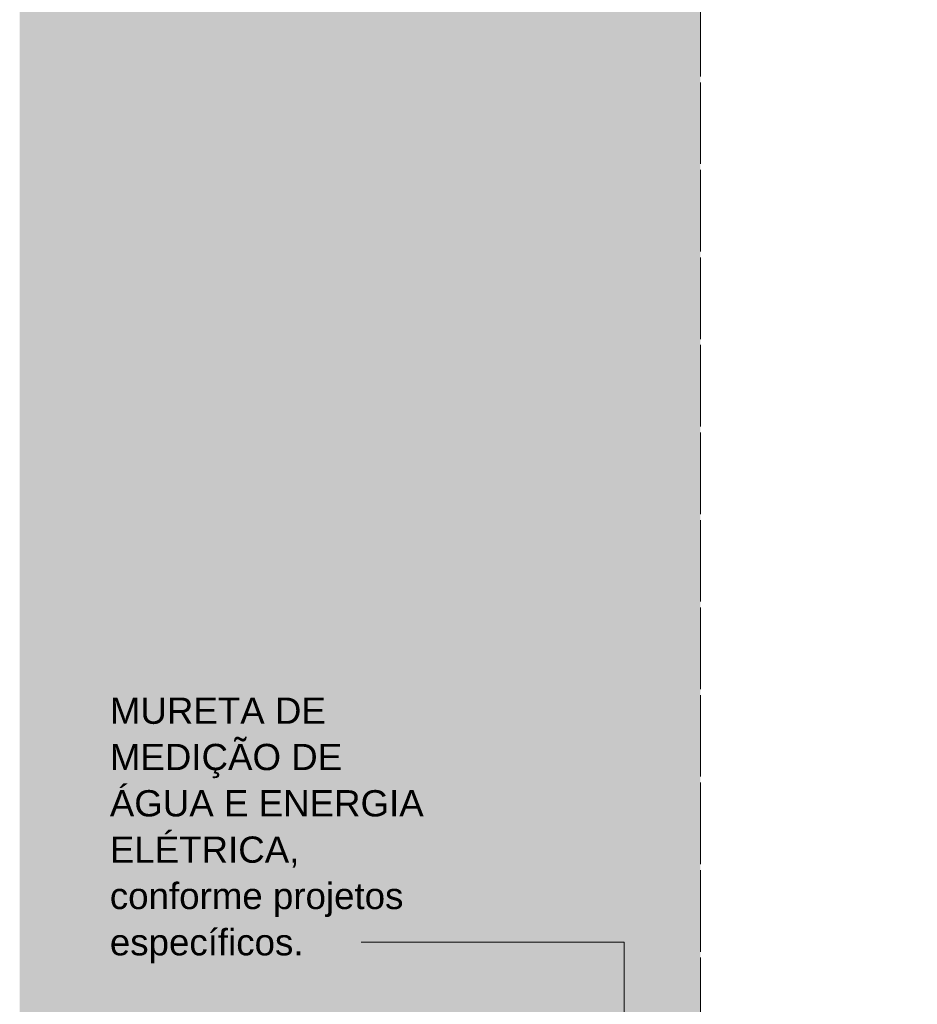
# Model space of a CAD drawing. Header units: metres. Extents: x -14.5 to 19.7, y -19.1 to 4.
# Tile 33 of 218: x 9.6 to 11.6, y -16.6 to -14.3. Entities that reach past the tile are written whole.
import ezdxf

# ---------------------------------------------------------------- set-up
doc = ezdxf.new("R2010")
doc.units = ezdxf.units.M
doc.linetypes.add('Traço ponto', pattern=[0.015875, 0.00635, -0.004762, 0, -0.004762])
for name, color, linetype, lineweight in [('A-ANNO-DIMS', 7, 'Continuous', 9), ('A-ANNO-DIMS-50', 7, 'Continuous', 9), ('A-DETL-GENF', 7, 'Continuous', 5), ('G-ANNO-TEXT', 7, 'Continuous', 9)]:
    doc.layers.add(name, color=color, linetype=linetype, lineweight=lineweight)
doc.layers.add('A-DETL', color=7, linetype='Continuous', lineweight=5, true_color=0x00a600)
doc.styles.add('Arial_3', font='arial.ttf', dxfattribs={"height": 0.06})
doc.styles.add('Arial_5', font='arial.ttf', dxfattribs={"height": 0.125})
doc.dimstyles.new('Com_linha__ref__contínua__-_Cor_Vermelha_Arial_2_5mm', dxfattribs={"dimscale": 0.3048, "dimtxt": 0.127532, "dimasz": 0.328084, "dimexe": 0.246063, "dimexo": 0.246063, "dimgap": 0.024606, "dimtad": 1, "dimdec": 1, "dimlfac": 100, "dimrnd": 0.1, "dimdsep": 46, "dimtxsty": 'Arial_5', "dimblk1": 'OBLIQUE', "dimblk2": 'OBLIQUE', "dimsah": 1, "dimcen": 0.09, "dimdle": 0.246063, "dimazin": 0, "dimtfac": 1, "dimtdec": 4, "dimtix": 1, "dimtmove": 0, "dimatfit": 3, "dimfxl": 1, "dimtvp": 1, "dimtolj": 1, "dimtzin": 0, "dimarcsym": 2})

# ---------------------------------------------------------------- blocks, each defined once
blk = doc.blocks.new('DIMBLOCK72-DET_CALÇADA')
at = {"layer": 'A-ANNO-DIMS-50', "color": 242, "true_color": 0xbd2b2e}
for p, q in [((13.5357, -13.815), (13.4857, -13.765)), ((13.5357, -13.815), (11.1993, -13.815)), ((13.5357, -15.345), (13.5357, -13.815)), ((13.5357, -13.815), (13.5857, -13.865)), ((13.5357, -13.815), (13.6107, -13.815)), ((13.5357, -15.345), (13.4857, -15.295)), ((13.5357, -15.345), (12.6947, -15.345)), ((13.5357, -15.345), (13.5857, -15.395)), ((13.5357, -15.345), (13.6107, -15.345))]:
    blk.add_line(p, q, dxfattribs=at)
at = {"layer": 'A-ANNO-DIMS-50', "color": 0, "insert": (13.3659, -14.7243), "char_height": 0.125, "width": 0.346103, "attachment_point": 1, "rotation": 90, "line_spacing_factor": 0.941778, "style": 'Arial_5'}
blk.add_mtext('153', dxfattribs=at)
blk = doc.blocks.new('_Oblique')
at = {"color": 0, "linetype": 'ByBlock', "lineweight": -2}
blk.add_line((-0.5, -0.5), (0.5, 0.5), dxfattribs=at)

msp = doc.modelspace()

# ---------------------------------------------------------------- hatches: boundary and pattern name
at = {"layer": 'A-DETL-GENF', "true_color": 0xd2e2c2}
h = msp.add_hatch(color=254, dxfattribs=at)
h.paths.add_polyline_path([(9.5692, -18.1886), (11.1243, -18.1886), (11.1243, -18.075), (10.8243, -18.075), (10.8243, -16.875), (11.1243, -16.875), (11.1243, -13.815), (9.5692, -13.815), (9.5692, -18.1853)])
h.paths.add_polyline_path([(10.7182, -12.615), (11.1243, -12.615), (11.1243, -12.2675), (9.5692, -12.2675), (9.5692, -12.615)])

# ---------------------------------------------------------------- linework, layer by layer
at = {"layer": 'A-DETL', "color": 7, "linetype": 'Traço ponto'}
for p, q in [((11.1243, -18.1886), (11.1243, -13.715)), ((11.1243, -16.875), (11.1243, -13.815))]:
    msp.add_line(p, q, dxfattribs=at)
at = {"layer": 'G-ANNO-TEXT'}
for p, q in [((10.6699, -16.4534), (10.3496, -16.4534)), ((10.95, -16.4534), (10.6699, -16.4534)), ((10.95, -17.6391), (10.95, -16.4534))]:
    msp.add_line(p, q, dxfattribs=at)

# ---------------------------------------------------------------- texts
at = {"layer": 'G-ANNO-TEXT', "char_height": 0.06, "attachment_point": 1, "style": 'Arial_3'}
for s, insert, width in [('MURETA DE ', (9.7751, -15.8943), 0.673418), ('MEDIÇÃO DE ', (9.7751, -16.0001), 0.729536), ('ÁGUA E ENERGIA ', (9.7751, -16.1059), 0.962025), ('ELÉTRICA, ', (9.7751, -16.2118), 0.597257), ('conforme projetos ', (9.7751, -16.3176), 0.901898), ('específicos.', (9.7751, -16.4234), 0.573207)]:
    msp.add_mtext(s, dxfattribs=dict(at, insert=insert, width=width))

# ---------------------------------------------------------------- dimensions: what is measured, and where the dimension line sits
at = {"layer": 'A-ANNO-DIMS', "color": 242, "true_color": 0xbd2b2e}
dim = msp.add_linear_dim(base=(13.5357, -13.815), p1=(12.6197, -15.345), p2=(11.1243, -13.815), angle=90, dimstyle='Com_linha__ref__contínua__-_Cor_Vermelha_Arial_2_5mm', override={"dimpost": '<>', "dimfxl": 2.139369}, dxfattribs=at)
dim.commit()
dim.dimension.update_dxf_attribs({"geometry": 'DIMBLOCK72-DET_CALÇADA', "text_midpoint": (13.4644, -14.58)})

doc.saveas('drawing.dxf')
